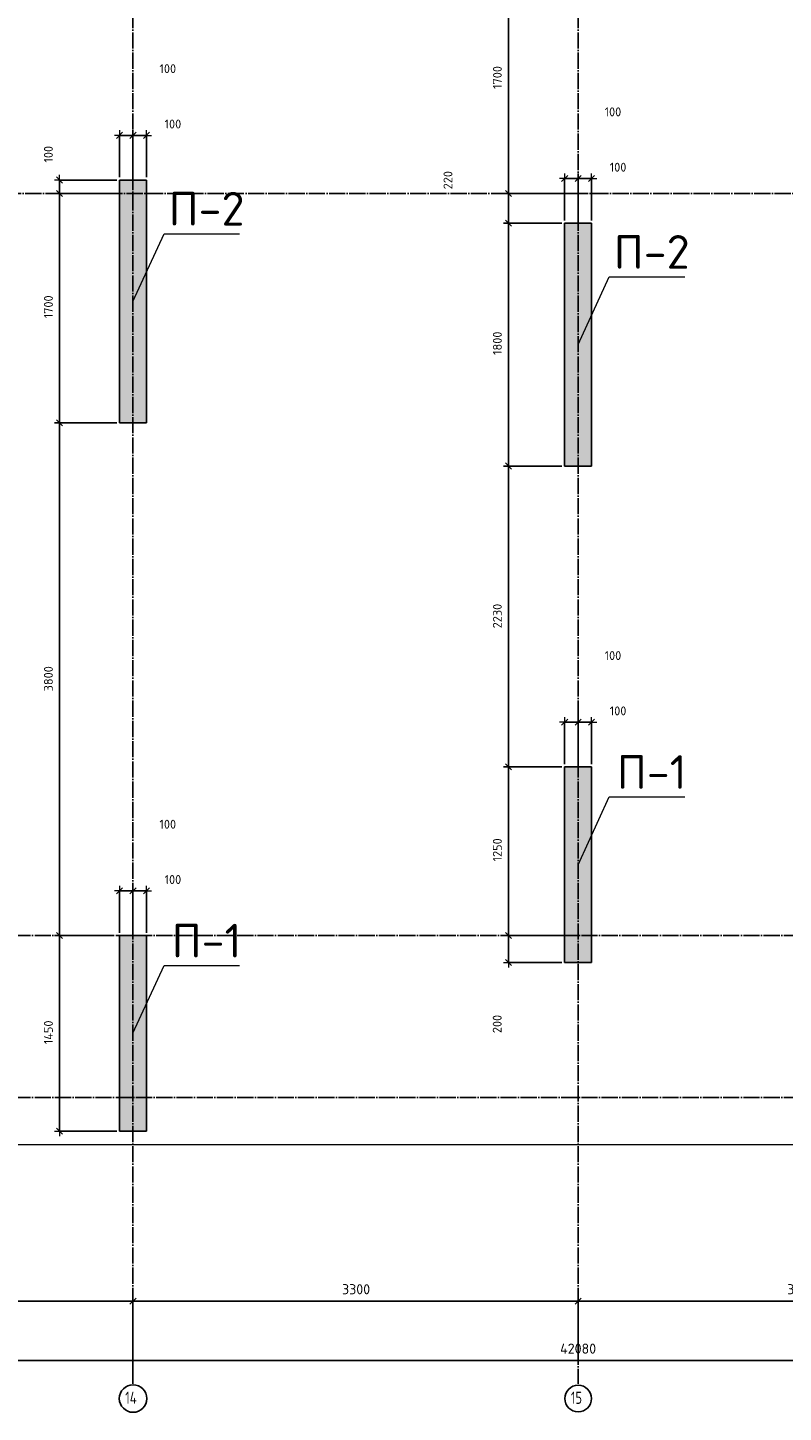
# Model space of a CAD drawing. Header units: millimetres. Extents: x 24180 to 116279, y -2337 to 52405.
# Tile 24 of 41: x 42259 to 47861, y 27666 to 37929. Entities that reach past the tile are written whole.
import ezdxf

# ---------------------------------------------------------------- set-up
doc = ezdxf.new("R2010")
doc.units = ezdxf.units.MM
doc.header["$PDMODE"] = 65
doc.linetypes.add('______11', pattern=[150, 120, -15, 0, -15])
doc.linetypes.add('______5', pattern=[330, 240, -30, 30, -30])
for name, color, linetype, lineweight in [('Standard', 7, 'Continuous', 25), ('Высотная отметка (отверстия)', 7, 'Continuous', 13), ('Размерная линия_ общее', 7, 'Continuous', 13)]:
    doc.layers.add(name, color=color, linetype=linetype, lineweight=lineweight)
doc.layers.add('Осевая линия_ общее', color=7, linetype='______5', lineweight=13, true_color=0xa0a0a0)
doc.styles.add('ARIAL', font='ARIAL.TTF')
doc.styles.add('ISOCPEUR', font='ISOCPEUR')
doc.dimstyles.new('DIMSTYLE_11', dxfattribs={"dimtxt": 66, "dimasz": 75, "dimexe": 0, "dimexo": 0, "dimgap": 33, "dimtad": 2, "dimdec": 0, "dimrnd": 5, "dimzin": 12, "dimdsep": 46, "dimtxsty": 'ISOCPEUR', "dimblk1": 'ALL_ML_STRICH', "dimblk2": 'ALL_ML_STRICH', "dimsah": 1, "dimcen": 0, "dimclrd": 7, "dimclre": 256, "dimclrt": 7, "dimadec": 0, "dimazin": 0, "dimtfac": 1, "dimtdec": 0, "dimtix": 1, "dimtmove": 2, "dimatfit": 3, "dimfxl": 0, "dimtvp": 1.2, "dimtzin": 0, "dimlwd": 0, "dimlwe": -3, "dimarcsym": 0})
doc.dimstyles.new('DIMSTYLE_3', dxfattribs={"dimtxt": 75, "dimasz": 75, "dimexe": 0, "dimexo": 0, "dimgap": 37.5, "dimtad": 2, "dimdec": 0, "dimrnd": 5, "dimzin": 12, "dimdsep": 46, "dimtxsty": 'ISOCPEUR', "dimblk1": 'ALL_ML_STRICH', "dimblk2": 'ALL_ML_STRICH', "dimsah": 1, "dimcen": 0, "dimclrd": 256, "dimclre": 256, "dimclrt": 256, "dimadec": 0, "dimazin": 0, "dimtfac": 1, "dimtdec": 0, "dimtix": 1, "dimtmove": 2, "dimatfit": 3, "dimfxl": 0, "dimtzin": 0, "dimlwd": 0, "dimlwe": -1, "dimarcsym": 0})
doc.dimstyles.new('DIMSTYLE_9', dxfattribs={"dimtxt": 66, "dimasz": 75, "dimexe": 0, "dimexo": 0, "dimgap": 33, "dimtad": 2, "dimdec": 0, "dimrnd": 5, "dimzin": 12, "dimdsep": 46, "dimtxsty": 'ISOCPEUR', "dimblk1": 'ALL_ML_STRICH', "dimblk2": 'ALL_ML_STRICH', "dimsah": 1, "dimcen": 0, "dimclrd": 7, "dimclre": 256, "dimclrt": 7, "dimadec": 0, "dimazin": 0, "dimtfac": 1, "dimtdec": 0, "dimtix": 1, "dimtmove": 2, "dimatfit": 3, "dimfxl": 0, "dimtzin": 0, "dimlwd": 0, "dimlwe": -3, "dimarcsym": 0})

# ---------------------------------------------------------------- blocks, each defined once
blk = doc.blocks.new('ALL_ML_STRICH')
at = {"color": 0, "linetype": 'ByBlock', "lineweight": -2}
for p, q in [((-1, 0), (0.5, 0)), ((-0.3, -0.3), (0.3, 0.3)), ((0, -0.5), (0, 0.5))]:
    blk.add_line(p, q, dxfattribs=at)
blk = doc.blocks.new('*D15')
at = {"layer": 'DEFPOINTS', "transparency": 33554687}
for p in [(39740, 28490), (39740, 27940), (43040, 27940)]:
    blk.add_point(p, dxfattribs=at)
at = {"layer": 'Размерная линия_ общее', "lineweight": -2, "transparency": 33554687}
for p, q in [((39740, 27950), (39740, 28490)), ((39740, 28490), (43040, 28490)), ((43040, 27950), (43040, 28490))]:
    blk.add_line(p, q, dxfattribs=at)
at = {"layer": 'Размерная линия_ общее', "transparency": 33554687, "xscale": 75, "yscale": 75, "zscale": 75, "rotation": 180}
blk.add_blockref('ALL_ML_STRICH', (39740, 28490), dxfattribs=at)
at = {"layer": 'Размерная линия_ общее', "transparency": 33554687, "xscale": 75, "yscale": 75, "zscale": 75}
blk.add_blockref('ALL_ML_STRICH', (43040, 28490), dxfattribs=at)
at = {"layer": 'Размерная линия_ общее', "transparency": 33554687, "insert": (41394, 28578), "char_height": 75, "width": 300, "attachment_point": 5, "style": 'ISOCPEUR'}
blk.add_mtext('\\A1;{3300}', dxfattribs=at)
blk = doc.blocks.new('*D16')
at = {"layer": 'DEFPOINTS', "transparency": 33554687}
for p in [(43040, 28490), (46340, 28110), (43040, 27940)]:
    blk.add_point(p, dxfattribs=at)
at = {"layer": 'Размерная линия_ общее', "lineweight": -2, "transparency": 33554687}
for p, q in [((43040, 27950), (43040, 28490)), ((43040, 28490), (46340, 28490)), ((46340, 28120), (46340, 28490))]:
    blk.add_line(p, q, dxfattribs=at)
at = {"layer": 'Размерная линия_ общее', "transparency": 33554687, "xscale": 75, "yscale": 75, "zscale": 75, "rotation": 180}
blk.add_blockref('ALL_ML_STRICH', (43040, 28490), dxfattribs=at)
at = {"layer": 'Размерная линия_ общее', "transparency": 33554687, "xscale": 75, "yscale": 75, "zscale": 75}
blk.add_blockref('ALL_ML_STRICH', (46340, 28490), dxfattribs=at)
at = {"layer": 'Размерная линия_ общее', "transparency": 33554687, "insert": (44694, 28578), "char_height": 75, "width": 300, "attachment_point": 5, "style": 'ISOCPEUR'}
blk.add_mtext('\\A1;{3300}', dxfattribs=at)
blk = doc.blocks.new('*D17')
at = {"layer": 'DEFPOINTS', "transparency": 33554687}
for p in [(46340, 28490), (46340, 28110), (49640, 27940)]:
    blk.add_point(p, dxfattribs=at)
at = {"layer": 'Размерная линия_ общее', "lineweight": -2, "transparency": 33554687}
for p, q in [((46340, 28120), (46340, 28490)), ((46340, 28490), (49640, 28490)), ((49640, 27950), (49640, 28490))]:
    blk.add_line(p, q, dxfattribs=at)
at = {"layer": 'Размерная линия_ общее', "transparency": 33554687, "xscale": 75, "yscale": 75, "zscale": 75, "rotation": 180}
blk.add_blockref('ALL_ML_STRICH', (46340, 28490), dxfattribs=at)
at = {"layer": 'Размерная линия_ общее', "transparency": 33554687, "xscale": 75, "yscale": 75, "zscale": 75}
blk.add_blockref('ALL_ML_STRICH', (49640, 28490), dxfattribs=at)
at = {"layer": 'Размерная линия_ общее', "transparency": 33554687, "insert": (47994, 28578), "char_height": 75, "width": 300, "attachment_point": 5, "style": 'ISOCPEUR'}
blk.add_mtext('\\A1;{3300}', dxfattribs=at)
blk = doc.blocks.new('*D23')
at = {"layer": 'DEFPOINTS', "transparency": 33554687}
for p in [(25300, 28050), (25300, 27940), (67380, 27940)]:
    blk.add_point(p, dxfattribs=at)
at = {"layer": 'Размерная линия_ общее', "lineweight": -2, "transparency": 33554687}
for p, q in [((25300, 27950), (25300, 28050)), ((25300, 28050), (67380, 28050)), ((67380, 27950), (67380, 28050))]:
    blk.add_line(p, q, dxfattribs=at)
at = {"layer": 'Размерная линия_ общее', "transparency": 33554687, "xscale": 75, "yscale": 75, "zscale": 75, "rotation": 180}
blk.add_blockref('ALL_ML_STRICH', (25300, 28050), dxfattribs=at)
at = {"layer": 'Размерная линия_ общее', "transparency": 33554687, "xscale": 75, "yscale": 75, "zscale": 75}
blk.add_blockref('ALL_ML_STRICH', (67380, 28050), dxfattribs=at)
at = {"layer": 'Размерная линия_ общее', "transparency": 33554687, "insert": (46340, 28138), "char_height": 75, "width": 375, "attachment_point": 5, "style": 'ISOCPEUR'}
blk.add_mtext('\\A1;{42080}', dxfattribs=at)
blk = doc.blocks.new('*D50')
at = {"layer": 'DEFPOINTS', "color": 7, "linetype": 'Continuous', "lineweight": 13, "transparency": 33554687}
for p in [(42910, 31200), (42496, 29750), (42940, 29750)]:
    blk.add_point(p, dxfattribs=at)
at = {"layer": 'Размерная линия_ общее', "color": 253, "linetype": 'Continuous', "lineweight": -2, "true_color": 0xa0a0a0, "transparency": 33554687}
for p, q in [((42890, 31200), (42496, 31200)), ((42920, 29750), (42496, 29750))]:
    blk.add_line(p, q, dxfattribs=at)
at = {"layer": 'Размерная линия_ общее', "color": 7, "linetype": 'Continuous', "lineweight": -2, "transparency": 33554687}
blk.add_line((42496, 29750), (42496, 31200), dxfattribs=at)
at = {"layer": 'Размерная линия_ общее', "color": 7, "linetype": 'Continuous', "lineweight": 13, "transparency": 33554687, "xscale": 75, "yscale": 75, "zscale": 75}
for p, rotation in [((42496, 31200), 90), ((42496, 29750), 270)]:
    blk.add_blockref('ALL_ML_STRICH', p, dxfattribs=dict(at, rotation=rotation))
at = {"layer": 'Размерная линия_ общее', "color": 7, "linetype": 'Continuous', "lineweight": 13, "transparency": 33554687, "insert": (42413, 30482), "char_height": 66, "width": 264, "attachment_point": 5, "rotation": 90, "style": 'ISOCPEUR'}
blk.add_mtext('\\A1;{1450}', dxfattribs=at)
blk = doc.blocks.new('*D51')
at = {"layer": 'DEFPOINTS', "color": 7, "linetype": 'Continuous', "lineweight": 13, "transparency": 33554687}
for p in [(42940, 35000), (42496, 31200), (42910, 31200)]:
    blk.add_point(p, dxfattribs=at)
at = {"layer": 'Размерная линия_ общее', "color": 253, "linetype": 'Continuous', "lineweight": -2, "true_color": 0xa0a0a0, "transparency": 33554687}
for p, q in [((42920, 35000), (42496, 35000)), ((42890, 31200), (42496, 31200))]:
    blk.add_line(p, q, dxfattribs=at)
at = {"layer": 'Размерная линия_ общее', "color": 7, "linetype": 'Continuous', "lineweight": -2, "transparency": 33554687}
blk.add_line((42496, 31200), (42496, 35000), dxfattribs=at)
at = {"layer": 'Размерная линия_ общее', "color": 7, "linetype": 'Continuous', "lineweight": 13, "transparency": 33554687, "xscale": 75, "yscale": 75, "zscale": 75}
for p, rotation in [((42496, 35000), 90), ((42496, 31200), 270)]:
    blk.add_blockref('ALL_ML_STRICH', p, dxfattribs=dict(at, rotation=rotation))
at = {"layer": 'Размерная линия_ общее', "color": 7, "linetype": 'Continuous', "lineweight": 13, "transparency": 33554687, "insert": (42413, 33103), "char_height": 66, "width": 264, "attachment_point": 5, "rotation": 90, "style": 'ISOCPEUR'}
blk.add_mtext('\\A1;{3800}', dxfattribs=at)
blk = doc.blocks.new('*D52')
at = {"layer": 'DEFPOINTS', "color": 7, "linetype": 'Continuous', "lineweight": 13, "transparency": 33554687}
for p in [(42940, 36700), (42496, 35000), (42940, 35000)]:
    blk.add_point(p, dxfattribs=at)
at = {"layer": 'Размерная линия_ общее', "color": 253, "linetype": 'Continuous', "lineweight": -2, "true_color": 0xa0a0a0, "transparency": 33554687}
for p, q in [((42920, 36700), (42496, 36700)), ((42920, 35000), (42496, 35000))]:
    blk.add_line(p, q, dxfattribs=at)
at = {"layer": 'Размерная линия_ общее', "color": 7, "linetype": 'Continuous', "lineweight": -2, "transparency": 33554687}
blk.add_line((42496, 35000), (42496, 36700), dxfattribs=at)
at = {"layer": 'Размерная линия_ общее', "color": 7, "linetype": 'Continuous', "lineweight": 13, "transparency": 33554687, "xscale": 75, "yscale": 75, "zscale": 75}
for p, rotation in [((42496, 36700), 90), ((42496, 35000), 270)]:
    blk.add_blockref('ALL_ML_STRICH', p, dxfattribs=dict(at, rotation=rotation))
at = {"layer": 'Размерная линия_ общее', "color": 7, "linetype": 'Continuous', "lineweight": 13, "transparency": 33554687, "insert": (42413, 35860), "char_height": 66, "width": 264, "attachment_point": 5, "rotation": 90, "style": 'ISOCPEUR'}
blk.add_mtext('\\A1;{1700}', dxfattribs=at)
blk = doc.blocks.new('*D53')
at = {"layer": 'DEFPOINTS', "color": 7, "linetype": 'Continuous', "lineweight": 13, "transparency": 33554687}
for p in [(42940, 36800), (42496, 36700), (42940, 36700)]:
    blk.add_point(p, dxfattribs=at)
at = {"layer": 'Размерная линия_ общее', "color": 253, "linetype": 'Continuous', "lineweight": -2, "true_color": 0xa0a0a0, "transparency": 33554687}
for p, q in [((42920, 36800), (42496, 36800)), ((42920, 36700), (42496, 36700))]:
    blk.add_line(p, q, dxfattribs=at)
at = {"layer": 'Размерная линия_ общее', "color": 7, "linetype": 'Continuous', "lineweight": -2, "transparency": 33554687}
blk.add_line((42496, 36700), (42496, 36800), dxfattribs=at)
at = {"layer": 'Размерная линия_ общее', "color": 7, "linetype": 'Continuous', "lineweight": 13, "transparency": 33554687, "xscale": 75, "yscale": 75, "zscale": 75}
for p, rotation in [((42496, 36800), 90), ((42496, 36700), 270)]:
    blk.add_blockref('ALL_ML_STRICH', p, dxfattribs=dict(at, rotation=rotation))
at = {"layer": 'Размерная линия_ общее', "color": 7, "linetype": 'Continuous', "lineweight": 13, "transparency": 33554687, "insert": (42413, 36991), "char_height": 66, "width": 198, "attachment_point": 5, "rotation": 90, "style": 'ISOCPEUR'}
blk.add_mtext('\\A1;{100}', dxfattribs=at)
blk = doc.blocks.new('*D67')
at = {"layer": 'DEFPOINTS', "color": 7, "linetype": 'Continuous', "lineweight": 13, "transparency": 33554687}
for p in [(46240, 31200), (45824, 31000), (46240, 31000)]:
    blk.add_point(p, dxfattribs=at)
at = {"layer": 'Размерная линия_ общее', "color": 253, "linetype": 'Continuous', "lineweight": -2, "true_color": 0xa0a0a0, "transparency": 33554687}
for p, q in [((46220, 31200), (45824, 31200)), ((46220, 31000), (45824, 31000))]:
    blk.add_line(p, q, dxfattribs=at)
at = {"layer": 'Размерная линия_ общее', "color": 7, "linetype": 'Continuous', "lineweight": -2, "transparency": 33554687}
blk.add_line((45824, 31000), (45824, 31200), dxfattribs=at)
at = {"layer": 'Размерная линия_ общее', "color": 7, "linetype": 'Continuous', "lineweight": 13, "transparency": 33554687, "xscale": 75, "yscale": 75, "zscale": 75}
for p, rotation in [((45824, 31200), 90), ((45824, 31000), 270)]:
    blk.add_blockref('ALL_ML_STRICH', p, dxfattribs=dict(at, rotation=rotation))
at = {"layer": 'Размерная линия_ общее', "color": 7, "linetype": 'Continuous', "lineweight": 13, "transparency": 33554687, "insert": (45740, 30544), "char_height": 66, "width": 198, "attachment_point": 5, "rotation": 90, "style": 'ISOCPEUR'}
blk.add_mtext('\\A1;{200}', dxfattribs=at)
blk = doc.blocks.new('*D68')
at = {"layer": 'DEFPOINTS', "color": 7, "linetype": 'Continuous', "lineweight": 13, "transparency": 33554687}
for p in [(46240, 32450), (45824, 31200), (46240, 31200)]:
    blk.add_point(p, dxfattribs=at)
at = {"layer": 'Размерная линия_ общее', "color": 253, "linetype": 'Continuous', "lineweight": -2, "true_color": 0xa0a0a0, "transparency": 33554687}
for p, q in [((46220, 32450), (45824, 32450)), ((46220, 31200), (45824, 31200))]:
    blk.add_line(p, q, dxfattribs=at)
at = {"layer": 'Размерная линия_ общее', "color": 7, "linetype": 'Continuous', "lineweight": -2, "transparency": 33554687}
blk.add_line((45824, 31200), (45824, 32450), dxfattribs=at)
at = {"layer": 'Размерная линия_ общее', "color": 7, "linetype": 'Continuous', "lineweight": 13, "transparency": 33554687, "xscale": 75, "yscale": 75, "zscale": 75}
for p, rotation in [((45824, 32450), 90), ((45824, 31200), 270)]:
    blk.add_blockref('ALL_ML_STRICH', p, dxfattribs=dict(at, rotation=rotation))
at = {"layer": 'Размерная линия_ общее', "color": 7, "linetype": 'Continuous', "lineweight": 13, "transparency": 33554687, "insert": (45741, 31835), "char_height": 66, "width": 264, "attachment_point": 5, "rotation": 90, "style": 'ISOCPEUR'}
blk.add_mtext('\\A1;{1250}', dxfattribs=at)
blk = doc.blocks.new('*D69')
at = {"layer": 'DEFPOINTS', "color": 7, "linetype": 'Continuous', "lineweight": 13, "transparency": 33554687}
for p in [(46240, 34680), (45824, 32450), (46240, 32450)]:
    blk.add_point(p, dxfattribs=at)
at = {"layer": 'Размерная линия_ общее', "color": 253, "linetype": 'Continuous', "lineweight": -2, "true_color": 0xa0a0a0, "transparency": 33554687}
for p, q in [((46220, 34680), (45824, 34680)), ((46220, 32450), (45824, 32450))]:
    blk.add_line(p, q, dxfattribs=at)
at = {"layer": 'Размерная линия_ общее', "color": 7, "linetype": 'Continuous', "lineweight": -2, "transparency": 33554687}
blk.add_line((45824, 32450), (45824, 34680), dxfattribs=at)
at = {"layer": 'Размерная линия_ общее', "color": 7, "linetype": 'Continuous', "lineweight": 13, "transparency": 33554687, "xscale": 75, "yscale": 75, "zscale": 75}
for p, rotation in [((45824, 34680), 90), ((45824, 32450), 270)]:
    blk.add_blockref('ALL_ML_STRICH', p, dxfattribs=dict(at, rotation=rotation))
at = {"layer": 'Размерная линия_ общее', "color": 7, "linetype": 'Continuous', "lineweight": 13, "transparency": 33554687, "insert": (45741, 33568), "char_height": 66, "width": 264, "attachment_point": 5, "rotation": 90, "style": 'ISOCPEUR'}
blk.add_mtext('\\A1;{2230}', dxfattribs=at)
blk = doc.blocks.new('*D70')
at = {"layer": 'DEFPOINTS', "color": 7, "linetype": 'Continuous', "lineweight": 13, "transparency": 33554687}
for p in [(46240, 36480), (45824, 34680), (46240, 34680)]:
    blk.add_point(p, dxfattribs=at)
at = {"layer": 'Размерная линия_ общее', "color": 253, "linetype": 'Continuous', "lineweight": -2, "true_color": 0xa0a0a0, "transparency": 33554687}
for p, q in [((46220, 36480), (45824, 36480)), ((46220, 34680), (45824, 34680))]:
    blk.add_line(p, q, dxfattribs=at)
at = {"layer": 'Размерная линия_ общее', "color": 7, "linetype": 'Continuous', "lineweight": -2, "transparency": 33554687}
blk.add_line((45824, 34680), (45824, 36480), dxfattribs=at)
at = {"layer": 'Размерная линия_ общее', "color": 7, "linetype": 'Continuous', "lineweight": 13, "transparency": 33554687, "xscale": 75, "yscale": 75, "zscale": 75}
for p, rotation in [((45824, 36480), 90), ((45824, 34680), 270)]:
    blk.add_blockref('ALL_ML_STRICH', p, dxfattribs=dict(at, rotation=rotation))
at = {"layer": 'Размерная линия_ общее', "color": 7, "linetype": 'Continuous', "lineweight": 13, "transparency": 33554687, "insert": (45741, 35590), "char_height": 66, "width": 264, "attachment_point": 5, "rotation": 90, "style": 'ISOCPEUR'}
blk.add_mtext('\\A1;{1800}', dxfattribs=at)
blk = doc.blocks.new('*D71')
at = {"layer": 'DEFPOINTS', "color": 7, "linetype": 'Continuous', "lineweight": 13, "transparency": 33554687}
for p in [(46340, 36700), (45824, 36480), (46240, 36480)]:
    blk.add_point(p, dxfattribs=at)
at = {"layer": 'Размерная линия_ общее', "color": 253, "linetype": 'Continuous', "lineweight": -2, "true_color": 0xa0a0a0, "transparency": 33554687}
for p, q in [((46320, 36700), (45824, 36700)), ((46220, 36480), (45824, 36480))]:
    blk.add_line(p, q, dxfattribs=at)
at = {"layer": 'Размерная линия_ общее', "color": 7, "linetype": 'Continuous', "lineweight": -2, "transparency": 33554687}
blk.add_line((45824, 36480), (45824, 36700), dxfattribs=at)
at = {"layer": 'Размерная линия_ общее', "color": 7, "linetype": 'Continuous', "lineweight": 13, "transparency": 33554687, "xscale": 75, "yscale": 75, "zscale": 75}
for p, rotation in [((45824, 36700), 90), ((45824, 36480), 270)]:
    blk.add_blockref('ALL_ML_STRICH', p, dxfattribs=dict(at, rotation=rotation))
at = {"layer": 'Размерная линия_ общее', "color": 7, "linetype": 'Continuous', "lineweight": 13, "transparency": 33554687, "insert": (45375, 36799), "char_height": 66, "width": 198, "attachment_point": 5, "rotation": 90, "style": 'ISOCPEUR'}
blk.add_mtext('\\A1;{220}', dxfattribs=at)
blk = doc.blocks.new('*D72')
at = {"layer": 'DEFPOINTS', "color": 7, "linetype": 'Continuous', "lineweight": 13, "transparency": 33554687}
for p in [(46340, 38400), (45824, 36700), (46340, 36700)]:
    blk.add_point(p, dxfattribs=at)
at = {"layer": 'Размерная линия_ общее', "color": 253, "linetype": 'Continuous', "lineweight": -2, "true_color": 0xa0a0a0, "transparency": 33554687}
for p, q in [((46320, 38400), (45824, 38400)), ((46320, 36700), (45824, 36700))]:
    blk.add_line(p, q, dxfattribs=at)
at = {"layer": 'Размерная линия_ общее', "color": 7, "linetype": 'Continuous', "lineweight": -2, "transparency": 33554687}
blk.add_line((45824, 36700), (45824, 38400), dxfattribs=at)
at = {"layer": 'Размерная линия_ общее', "color": 7, "linetype": 'Continuous', "lineweight": 13, "transparency": 33554687, "xscale": 75, "yscale": 75, "zscale": 75}
for p, rotation in [((45824, 38400), 90), ((45824, 36700), 270)]:
    blk.add_blockref('ALL_ML_STRICH', p, dxfattribs=dict(at, rotation=rotation))
at = {"layer": 'Размерная линия_ общее', "color": 7, "linetype": 'Continuous', "lineweight": 13, "transparency": 33554687, "insert": (45741, 37560), "char_height": 66, "width": 264, "attachment_point": 5, "rotation": 90, "style": 'ISOCPEUR'}
blk.add_mtext('\\A1;{1700}', dxfattribs=at)
blk = doc.blocks.new('*D116')
at = {"layer": 'DEFPOINTS', "color": 7, "linetype": 'Continuous', "lineweight": 13, "transparency": 33554687}
for p in [(42940, 31531), (42940, 31200), (43040, 31200)]:
    blk.add_point(p, dxfattribs=at)
at = {"layer": 'Размерная линия_ общее', "color": 253, "linetype": 'Continuous', "lineweight": -2, "true_color": 0xa0a0a0, "transparency": 33554687}
for p, q in [((42940, 31220), (42940, 31531)), ((43040, 31220), (43040, 31531))]:
    blk.add_line(p, q, dxfattribs=at)
at = {"layer": 'Размерная линия_ общее', "color": 7, "linetype": 'Continuous', "lineweight": -2, "transparency": 33554687}
blk.add_line((42940, 31531), (43040, 31531), dxfattribs=at)
at = {"layer": 'Размерная линия_ общее', "color": 7, "linetype": 'Continuous', "lineweight": 13, "transparency": 33554687, "xscale": 75, "yscale": 75, "zscale": 75, "rotation": 180}
blk.add_blockref('ALL_ML_STRICH', (42940, 31531), dxfattribs=at)
at = {"layer": 'Размерная линия_ общее', "color": 7, "linetype": 'Continuous', "lineweight": 13, "transparency": 33554687, "xscale": 75, "yscale": 75, "zscale": 75}
blk.add_blockref('ALL_ML_STRICH', (43040, 31531), dxfattribs=at)
at = {"layer": 'Размерная линия_ общее', "color": 7, "linetype": 'Continuous', "lineweight": 13, "transparency": 33554687, "insert": (43298, 32025), "char_height": 66, "width": 198, "attachment_point": 5, "style": 'ISOCPEUR'}
blk.add_mtext('\\A1;{100}', dxfattribs=at)
blk = doc.blocks.new('*D117')
at = {"layer": 'DEFPOINTS', "color": 7, "linetype": 'Continuous', "lineweight": 13, "transparency": 33554687}
for p in [(43040, 31531), (43040, 31200), (43140, 31200)]:
    blk.add_point(p, dxfattribs=at)
at = {"layer": 'Размерная линия_ общее', "color": 253, "linetype": 'Continuous', "lineweight": -2, "true_color": 0xa0a0a0, "transparency": 33554687}
for p, q in [((43040, 31220), (43040, 31531)), ((43140, 31220), (43140, 31531))]:
    blk.add_line(p, q, dxfattribs=at)
at = {"layer": 'Размерная линия_ общее', "color": 7, "linetype": 'Continuous', "lineweight": -2, "transparency": 33554687}
blk.add_line((43040, 31531), (43140, 31531), dxfattribs=at)
at = {"layer": 'Размерная линия_ общее', "color": 7, "linetype": 'Continuous', "lineweight": 13, "transparency": 33554687, "xscale": 75, "yscale": 75, "zscale": 75, "rotation": 180}
blk.add_blockref('ALL_ML_STRICH', (43040, 31531), dxfattribs=at)
at = {"layer": 'Размерная линия_ общее', "color": 7, "linetype": 'Continuous', "lineweight": 13, "transparency": 33554687, "xscale": 75, "yscale": 75, "zscale": 75}
blk.add_blockref('ALL_ML_STRICH', (43140, 31531), dxfattribs=at)
at = {"layer": 'Размерная линия_ общее', "color": 7, "linetype": 'Continuous', "lineweight": 13, "transparency": 33554687, "insert": (43336, 31615), "char_height": 66, "width": 198, "attachment_point": 5, "style": 'ISOCPEUR'}
blk.add_mtext('\\A1;{100}', dxfattribs=at)
blk = doc.blocks.new('*D118')
at = {"layer": 'DEFPOINTS', "color": 7, "linetype": 'Continuous', "lineweight": 13, "transparency": 33554687}
for p in [(42940, 37131), (42940, 36800), (43040, 36800)]:
    blk.add_point(p, dxfattribs=at)
at = {"layer": 'Размерная линия_ общее', "color": 253, "linetype": 'Continuous', "lineweight": -2, "true_color": 0xa0a0a0, "transparency": 33554687}
for p, q in [((42940, 36820), (42940, 37131)), ((43040, 36820), (43040, 37131))]:
    blk.add_line(p, q, dxfattribs=at)
at = {"layer": 'Размерная линия_ общее', "color": 7, "linetype": 'Continuous', "lineweight": -2, "transparency": 33554687}
blk.add_line((42940, 37131), (43040, 37131), dxfattribs=at)
at = {"layer": 'Размерная линия_ общее', "color": 7, "linetype": 'Continuous', "lineweight": 13, "transparency": 33554687, "xscale": 75, "yscale": 75, "zscale": 75, "rotation": 180}
blk.add_blockref('ALL_ML_STRICH', (42940, 37131), dxfattribs=at)
at = {"layer": 'Размерная линия_ общее', "color": 7, "linetype": 'Continuous', "lineweight": 13, "transparency": 33554687, "xscale": 75, "yscale": 75, "zscale": 75}
blk.add_blockref('ALL_ML_STRICH', (43040, 37131), dxfattribs=at)
at = {"layer": 'Размерная линия_ общее', "color": 7, "linetype": 'Continuous', "lineweight": 13, "transparency": 33554687, "insert": (43298, 37625), "char_height": 66, "width": 198, "attachment_point": 5, "style": 'ISOCPEUR'}
blk.add_mtext('\\A1;{100}', dxfattribs=at)
blk = doc.blocks.new('*D119')
at = {"layer": 'DEFPOINTS', "color": 7, "linetype": 'Continuous', "lineweight": 13, "transparency": 33554687}
for p in [(43040, 37131), (43040, 36800), (43140, 36800)]:
    blk.add_point(p, dxfattribs=at)
at = {"layer": 'Размерная линия_ общее', "color": 253, "linetype": 'Continuous', "lineweight": -2, "true_color": 0xa0a0a0, "transparency": 33554687}
for p, q in [((43040, 36820), (43040, 37131)), ((43140, 36820), (43140, 37131))]:
    blk.add_line(p, q, dxfattribs=at)
at = {"layer": 'Размерная линия_ общее', "color": 7, "linetype": 'Continuous', "lineweight": -2, "transparency": 33554687}
blk.add_line((43040, 37131), (43140, 37131), dxfattribs=at)
at = {"layer": 'Размерная линия_ общее', "color": 7, "linetype": 'Continuous', "lineweight": 13, "transparency": 33554687, "xscale": 75, "yscale": 75, "zscale": 75, "rotation": 180}
blk.add_blockref('ALL_ML_STRICH', (43040, 37131), dxfattribs=at)
at = {"layer": 'Размерная линия_ общее', "color": 7, "linetype": 'Continuous', "lineweight": 13, "transparency": 33554687, "xscale": 75, "yscale": 75, "zscale": 75}
blk.add_blockref('ALL_ML_STRICH', (43140, 37131), dxfattribs=at)
at = {"layer": 'Размерная линия_ общее', "color": 7, "linetype": 'Continuous', "lineweight": 13, "transparency": 33554687, "insert": (43336, 37215), "char_height": 66, "width": 198, "attachment_point": 5, "style": 'ISOCPEUR'}
blk.add_mtext('\\A1;{100}', dxfattribs=at)
blk = doc.blocks.new('*D120')
at = {"layer": 'DEFPOINTS', "color": 7, "linetype": 'Continuous', "lineweight": 13, "transparency": 33554687}
for p in [(46240, 36811), (46240, 36480), (46340, 36480)]:
    blk.add_point(p, dxfattribs=at)
at = {"layer": 'Размерная линия_ общее', "color": 253, "linetype": 'Continuous', "lineweight": -2, "true_color": 0xa0a0a0, "transparency": 33554687}
for p, q in [((46240, 36500), (46240, 36811)), ((46340, 36500), (46340, 36811))]:
    blk.add_line(p, q, dxfattribs=at)
at = {"layer": 'Размерная линия_ общее', "color": 7, "linetype": 'Continuous', "lineweight": -2, "transparency": 33554687}
blk.add_line((46240, 36811), (46340, 36811), dxfattribs=at)
at = {"layer": 'Размерная линия_ общее', "color": 7, "linetype": 'Continuous', "lineweight": 13, "transparency": 33554687, "xscale": 75, "yscale": 75, "zscale": 75, "rotation": 180}
blk.add_blockref('ALL_ML_STRICH', (46240, 36811), dxfattribs=at)
at = {"layer": 'Размерная линия_ общее', "color": 7, "linetype": 'Continuous', "lineweight": 13, "transparency": 33554687, "xscale": 75, "yscale": 75, "zscale": 75}
blk.add_blockref('ALL_ML_STRICH', (46340, 36811), dxfattribs=at)
at = {"layer": 'Размерная линия_ общее', "color": 7, "linetype": 'Continuous', "lineweight": 13, "transparency": 33554687, "insert": (46598, 37305), "char_height": 66, "width": 198, "attachment_point": 5, "style": 'ISOCPEUR'}
blk.add_mtext('\\A1;{100}', dxfattribs=at)
blk = doc.blocks.new('*D121')
at = {"layer": 'DEFPOINTS', "color": 7, "linetype": 'Continuous', "lineweight": 13, "transparency": 33554687}
for p in [(46340, 36811), (46340, 36480), (46440, 36480)]:
    blk.add_point(p, dxfattribs=at)
at = {"layer": 'Размерная линия_ общее', "color": 253, "linetype": 'Continuous', "lineweight": -2, "true_color": 0xa0a0a0, "transparency": 33554687}
for p, q in [((46340, 36500), (46340, 36811)), ((46440, 36500), (46440, 36811))]:
    blk.add_line(p, q, dxfattribs=at)
at = {"layer": 'Размерная линия_ общее', "color": 7, "linetype": 'Continuous', "lineweight": -2, "transparency": 33554687}
blk.add_line((46340, 36811), (46440, 36811), dxfattribs=at)
at = {"layer": 'Размерная линия_ общее', "color": 7, "linetype": 'Continuous', "lineweight": 13, "transparency": 33554687, "xscale": 75, "yscale": 75, "zscale": 75, "rotation": 180}
blk.add_blockref('ALL_ML_STRICH', (46340, 36811), dxfattribs=at)
at = {"layer": 'Размерная линия_ общее', "color": 7, "linetype": 'Continuous', "lineweight": 13, "transparency": 33554687, "xscale": 75, "yscale": 75, "zscale": 75}
blk.add_blockref('ALL_ML_STRICH', (46440, 36811), dxfattribs=at)
at = {"layer": 'Размерная линия_ общее', "color": 7, "linetype": 'Continuous', "lineweight": 13, "transparency": 33554687, "insert": (46636, 36895), "char_height": 66, "width": 198, "attachment_point": 5, "style": 'ISOCPEUR'}
blk.add_mtext('\\A1;{100}', dxfattribs=at)
blk = doc.blocks.new('*D122')
at = {"layer": 'DEFPOINTS', "color": 7, "linetype": 'Continuous', "lineweight": 13, "transparency": 33554687}
for p in [(46240, 32781), (46240, 32450), (46340, 32450)]:
    blk.add_point(p, dxfattribs=at)
at = {"layer": 'Размерная линия_ общее', "color": 253, "linetype": 'Continuous', "lineweight": -2, "true_color": 0xa0a0a0, "transparency": 33554687}
for p, q in [((46240, 32470), (46240, 32781)), ((46340, 32470), (46340, 32781))]:
    blk.add_line(p, q, dxfattribs=at)
at = {"layer": 'Размерная линия_ общее', "color": 7, "linetype": 'Continuous', "lineweight": -2, "transparency": 33554687}
blk.add_line((46240, 32781), (46340, 32781), dxfattribs=at)
at = {"layer": 'Размерная линия_ общее', "color": 7, "linetype": 'Continuous', "lineweight": 13, "transparency": 33554687, "xscale": 75, "yscale": 75, "zscale": 75, "rotation": 180}
blk.add_blockref('ALL_ML_STRICH', (46240, 32781), dxfattribs=at)
at = {"layer": 'Размерная линия_ общее', "color": 7, "linetype": 'Continuous', "lineweight": 13, "transparency": 33554687, "xscale": 75, "yscale": 75, "zscale": 75}
blk.add_blockref('ALL_ML_STRICH', (46340, 32781), dxfattribs=at)
at = {"layer": 'Размерная линия_ общее', "color": 7, "linetype": 'Continuous', "lineweight": 13, "transparency": 33554687, "insert": (46598, 33275), "char_height": 66, "width": 198, "attachment_point": 5, "style": 'ISOCPEUR'}
blk.add_mtext('\\A1;{100}', dxfattribs=at)
blk = doc.blocks.new('*D123')
at = {"layer": 'DEFPOINTS', "color": 7, "linetype": 'Continuous', "lineweight": 13, "transparency": 33554687}
for p in [(46340, 32781), (46340, 32450), (46440, 32450)]:
    blk.add_point(p, dxfattribs=at)
at = {"layer": 'Размерная линия_ общее', "color": 253, "linetype": 'Continuous', "lineweight": -2, "true_color": 0xa0a0a0, "transparency": 33554687}
for p, q in [((46340, 32470), (46340, 32781)), ((46440, 32470), (46440, 32781))]:
    blk.add_line(p, q, dxfattribs=at)
at = {"layer": 'Размерная линия_ общее', "color": 7, "linetype": 'Continuous', "lineweight": -2, "transparency": 33554687}
blk.add_line((46340, 32781), (46440, 32781), dxfattribs=at)
at = {"layer": 'Размерная линия_ общее', "color": 7, "linetype": 'Continuous', "lineweight": 13, "transparency": 33554687, "xscale": 75, "yscale": 75, "zscale": 75, "rotation": 180}
blk.add_blockref('ALL_ML_STRICH', (46340, 32781), dxfattribs=at)
at = {"layer": 'Размерная линия_ общее', "color": 7, "linetype": 'Continuous', "lineweight": 13, "transparency": 33554687, "xscale": 75, "yscale": 75, "zscale": 75}
blk.add_blockref('ALL_ML_STRICH', (46440, 32781), dxfattribs=at)
at = {"layer": 'Размерная линия_ общее', "color": 7, "linetype": 'Continuous', "lineweight": 13, "transparency": 33554687, "insert": (46636, 32865), "char_height": 66, "width": 198, "attachment_point": 5, "style": 'ISOCPEUR'}
blk.add_mtext('\\A1;{100}', dxfattribs=at)

msp = doc.modelspace()

# ---------------------------------------------------------------- hatches: boundary and pattern name
at = {"linetype": 'Continuous', "lineweight": 13, "transparency": 33554687}
for points in [[(46240, 31000), (46440, 31000), (46440, 32450), (46240, 32450)], [(42940, 29750), (43140, 29750), (43140, 31200), (42940, 31200)]]:
    msp.add_hatch(color=7, dxfattribs=at).paths.add_polyline_path(points)
at = {"layer": 'Standard', "linetype": 'Continuous', "lineweight": 13, "transparency": 33554687}
msp.add_hatch(color=7, dxfattribs=at).paths.add_polyline_path([(42940, 35000), (43140, 35000), (43140, 36800), (42940, 36800)])
at = {"layer": 'Размерная линия_ общее', "linetype": 'Continuous', "lineweight": 13, "transparency": 33554687}
msp.add_hatch(color=7, dxfattribs=at).paths.add_polyline_path([(46240, 34680), (46440, 34680), (46440, 36480), (46240, 36480)])

# ---------------------------------------------------------------- linework, layer by layer
at = {"color": 7, "linetype": 'Continuous', "lineweight": -3, "transparency": 33554687}
for p, q in [((46240, 31000), (46240, 32450)), ((46240, 32450), (46440, 32450)), ((46440, 32450), (46440, 31000)), ((42940, 29750), (42940, 31200)), ((42940, 31200), (43140, 31200)), ((43140, 31200), (43140, 29750)), ((46440, 31000), (46240, 31000)), ((43140, 29750), (42940, 29750))]:
    msp.add_line(p, q, dxfattribs=at)
at = {"layer": 'Standard', "color": 7, "linetype": 'Continuous', "lineweight": -3, "transparency": 33554687}
for p, q in [((42940, 35000), (42940, 36800)), ((42940, 36800), (43140, 36800)), ((43140, 36800), (43140, 35000)), ((43140, 35000), (42940, 35000))]:
    msp.add_line(p, q, dxfattribs=at)
at = {"layer": 'Standard', "color": 7, "linetype": 'Continuous', "lineweight": 13, "transparency": 33554687}
msp.add_lwpolyline([(25100, 29650), (67580, 29650), (67580, 46020), (25100, 46020), (25100, 29650)], dxfattribs=at)
at = {"layer": 'Высотная отметка (отверстия)', "color": 7, "linetype": 'Continuous', "lineweight": 13, "transparency": 33554687}
for points in [[(43040, 35900), (43270.7, 36401.9), (43830.7, 36401.9)], [(46340, 35580), (46570.7, 36081.9), (47130.7, 36081.9)], [(46340, 31725), (46570.7, 32226.9), (47130.7, 32226.9)], [(43040, 30475), (43270.7, 30976.9), (43830.7, 30976.9)]]:
    msp.add_lwpolyline(points, dxfattribs=at)
at = {"layer": 'Осевая линия_ общее', "color": 253, "linetype": '______11', "lineweight": -3, "true_color": 0xa0a0a0, "transparency": 33554687}
for p, q in [((43040, 46150), (43040, 27877)), ((46340, 46150), (46340, 27877)), ((24230, 36700), (70073.9, 36700)), ((25200, 31200), (70073.9, 31200)), ((25200, 30000), (70073.9, 30000))]:
    msp.add_line(p, q, dxfattribs=at)
at = {"layer": 'Осевая линия_ общее', "color": 7, "linetype": 'Continuous', "lineweight": -3, "transparency": 33554687}
for centre, radius in [((43040.6, 27767.6), 101.9), ((46340.1, 27767.6), 99.1)]:
    msp.add_circle(centre, radius, dxfattribs=at)
at = {"layer": 'Размерная линия_ общее', "color": 7, "linetype": 'Continuous', "lineweight": -3, "transparency": 33554687}
for p, q in [((46240, 34680), (46240, 36480)), ((46240, 36480), (46440, 36480)), ((46440, 36480), (46440, 34680)), ((46440, 34680), (46240, 34680))]:
    msp.add_line(p, q, dxfattribs=at)

# ---------------------------------------------------------------- texts
at = {"layer": 'Высотная отметка (отверстия)', "color": 7, "linetype": 'Continuous', "lineweight": 13, "transparency": 33554687}
for s, insert, char_height, width, attachment_point, style in [('\\A1;{\\fISOCPEUR|i0|b0;\\H250.000000;\\W1.000000;\\C7;П-2}\\P', (43585.7, 36461.9), 75, 664.583, 8, 'ISOCPEUR'), ('\\A1;{\\fISOCPEUR|i0|b0;\\H250.000000;\\W1.000000;\\C7;П-2}\\P', (46885.7, 36141.9), 75, 664.583, 8, 'ISOCPEUR'), ('\\A1;{\\fISOCPEUR|i0|b0;\\H250.000000;\\W1.000000;\\C7;П-1}\\P', (46885.7, 32286.9), 75, 604.167, 8, 'ISOCPEUR'), ('\\A1;{\\fISOCPEUR|i0|b0;\\H250.000000;\\W1.000000;\\C7;П-1}\\P', (43585.7, 31036.9), 75, 604.167, 8, 'ISOCPEUR'), ('}\\P', (42494.3, 30906.9), 60, 67.731, 2, 'ARIAL')]:
    msp.add_mtext(s, dxfattribs=dict(at, insert=insert, char_height=char_height, width=width, attachment_point=attachment_point, style=style))
at = {"layer": 'Осевая линия_ общее', "color": 7, "linetype": 'Continuous', "lineweight": -3, "transparency": 33554687, "char_height": 90, "attachment_point": 7, "style": 'ISOCPEUR'}
for s, insert, width in [('\\W0.76;14', (42982.1, 27728.5), 151.369), ('\\W0.75;15', (46286.1, 27728.5), 141.684)]:
    msp.add_mtext(s, dxfattribs=dict(at, insert=insert, width=width))

# ---------------------------------------------------------------- dimensions: what is measured, and where the dimension line sits
at = {"layer": 'Размерная линия_ общее', "color": 7, "linetype": 'Continuous', "lineweight": 13, "transparency": 33554687}
for base, p1, p2, dimstyle, picture, middle in [((45823.6, 38400), (46320, 36700), (46320, 38400), 'DIMSTYLE_9', '*D72', (45740.6, 37559.9)), ((42496.4, 36800), (42920, 36700), (42920, 36800), 'DIMSTYLE_11', '*D53', (42412.8, 36991.4)), ((45823.6, 36700), (46220, 36480), (46320, 36700), 'DIMSTYLE_9', '*D71', (45375.3, 36798.6)), ((42496.4, 36700), (42920, 35000), (42920, 36700), 'DIMSTYLE_9', '*D52', (42413.4, 35859.9)), ((45823.6, 36480), (46220, 34680), (46220, 36480), 'DIMSTYLE_9', '*D70', (45740.6, 35589.9)), ((42496.4, 35000), (42890, 31200), (42920, 35000), 'DIMSTYLE_9', '*D51', (42413.4, 33103.3)), ((45823.6, 34680), (46220, 32450), (46220, 34680), 'DIMSTYLE_9', '*D69', (45740.6, 33568.3)), ((45823.6, 32450), (46220, 31200), (46220, 32450), 'DIMSTYLE_9', '*D68', (45740.6, 31834.9)), ((42496.4, 31200), (42920, 29750), (42890, 31200), 'DIMSTYLE_9', '*D50', (42413.4, 30481.6)), ((45823.6, 31200), (46220, 31000), (46220, 31200), 'DIMSTYLE_9', '*D67', (45739.8, 30543.6))]:
    dim = msp.add_linear_dim(base=base, p1=p1, p2=p2, angle=90, dimstyle=dimstyle, override={"dimpost": '<>', "dimclrd": 7, "dimclre": 253, "dimclrt": 7, "dimlwd": 0, "dimlwe": 65533}, dxfattribs=at)
    dim.commit()
    dim.dimension.update_dxf_attribs({"geometry": picture, "text_midpoint": middle, "dimtype": 160})
for base, p1, p2, picture, middle in [((43040, 37131.2), (42940, 36820), (43040, 36820), '*D118', (43297.5, 37625.3)), ((43140, 37131.2), (43040, 36820), (43140, 36820), '*D119', (43335.8, 37214.6)), ((46340, 36811.2), (46240, 36500), (46340, 36500), '*D120', (46597.5, 37305.3)), ((46440, 36811.2), (46340, 36500), (46440, 36500), '*D121', (46635.8, 36894.6)), ((46340, 32781.2), (46240, 32470), (46340, 32470), '*D122', (46597.5, 33275.3)), ((46440, 32781.2), (46340, 32470), (46440, 32470), '*D123', (46635.8, 32864.6)), ((43040, 31531.2), (42940, 31220), (43040, 31220), '*D116', (43297.5, 32025.3)), ((43140, 31531.2), (43040, 31220), (43140, 31220), '*D117', (43335.8, 31614.6))]:
    dim = msp.add_linear_dim(base=base, p1=p1, p2=p2, dimstyle='DIMSTYLE_11', override={"dimpost": '<>', "dimclrd": 7, "dimclre": 253, "dimclrt": 7, "dimlwd": 0, "dimlwe": 65533}, dxfattribs=at)
    dim.commit()
    dim.dimension.update_dxf_attribs({"geometry": picture, "text_midpoint": middle, "dimtype": 160})
at = {"layer": 'Размерная линия_ общее', "transparency": 33554687}
for base, p1, p2, picture, middle in [((43040, 28490.3), (39740, 27950), (43040, 27950), '*D15', (41393.7, 28577.8)), ((46340, 28490.3), (43040, 27950), (46340, 28120.3), '*D16', (44693.7, 28577.8)), ((49640, 28490.3), (46340, 28120.3), (49640, 27950), '*D17', (47993.7, 28577.8)), ((67380, 28050.3), (25300, 27950), (67380, 27950), '*D23', (46340, 28137.8))]:
    dim = msp.add_linear_dim(base=base, p1=p1, p2=p2, dimstyle='DIMSTYLE_3', override={"dimpost": '<>', "dimclrd": 256, "dimclre": 256, "dimclrt": 256, "dimlwd": 0, "dimlwe": 65535}, dxfattribs=at)
    dim.commit()
    dim.dimension.update_dxf_attribs({"geometry": picture, "text_midpoint": middle, "dimtype": 160})

doc.saveas('drawing.dxf')
